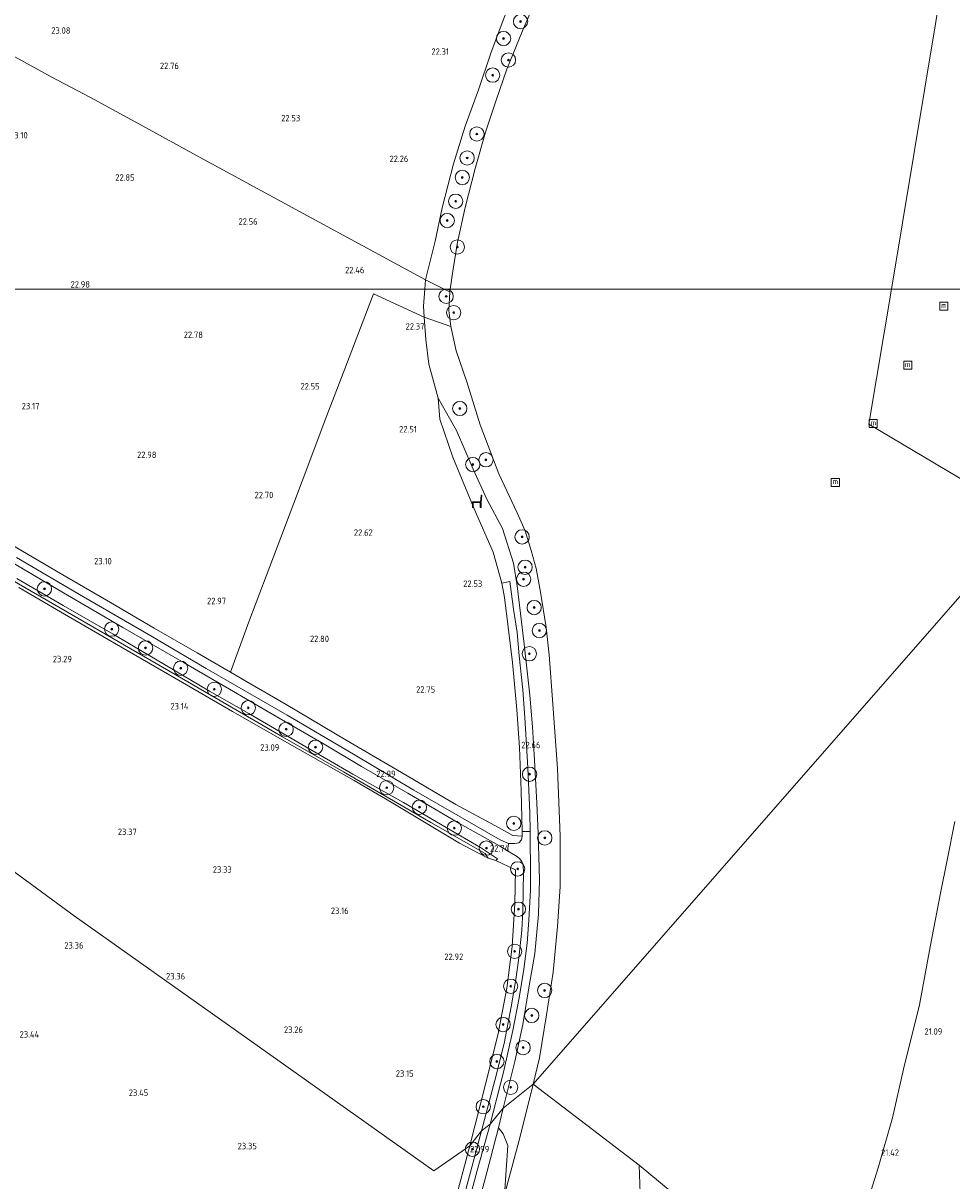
# Model space of a CAD drawing. Header units: metres. Extents: x 185049 to 189876, y 349292 to 352302.
# Tile 118 of 256: x 188527 to 188787, y 349751 to 350074. Entities that reach past the tile are written whole.
import ezdxf
from ezdxf.enums import TextEntityAlignment as Align

# ---------------------------------------------------------------- set-up
doc = ezdxf.new("R2010")
doc.units = ezdxf.units.M
for name, color, linetype, lineweight in [('B-WE-GR-BOOM-S', 90, 'Continuous', 25), ('B-WE-GR-BOOMTEELT-GV', 110, 'Continuous', 13), ('B-WE-GR-BOUWLAND_AKKERBOUW-GV', 80, 'Continuous', 13), ('B-WE-GR-GRAS-GV', 60, 'Continuous', 13), ('B-WE-GW-TALUD_KRUIN-G', 90, 'Continuous', 18), ('B-WE-IE-MEUBILAIR_WATERWEGMEUBILAIR-S', 150, 'Continuous', 25), ('B-WE-IE-MEUBILAIR_WEGMEUBILAIR-S', 7, 'Continuous', 25), ('B-WE-IE-TERREINAFSCHEIDING_KUNSTMATIG_HEKWERK-G', 20, 'IE-TERREINAFSCHEIDING-KUNSTMATIG', 18), ('B-WE-OG-TERREIN_GROEN-GV', 7, 'Continuous', 18), ('B-WE-OG-WATER_GREPPEL-G', 160, 'Continuous', 18), ('B-WE-OG-WATER_HAVEN-GV', 170, 'Continuous', 18), ('B-WE-OG-WATER_POEL-GV', 7, 'Continuous', 18), ('B-WE-OG-WATER_SLOOT-G', 120, 'Continuous', 18), ('B-WE-VH-VERHARDING_ASFALT-GV', 252, 'Continuous', 18), ('B-WE-VH-VERHARDING_HALFVERHARDING-GV', 252, 'Continuous', 18), ('X-XX-AL-HOOGTELABEL-S', 7, 'Continuous', 25)]:
    doc.layers.add(name, color=color, linetype=linetype, lineweight=lineweight)
doc.styles.add('NLCS-ISO', font='NLCS-ISO.ttf')
doc.styles.add('NLCS-ISO-ANNOTATIVE-T18', font='NLCS-ISO.ttf', dxfattribs={"height": 1.8})
doc.linetypes.add('IE-TERREINAFSCHEIDING-KUNSTMATIG', pattern='A,4,[82,NLCS.SHX,S=0.75,R=90,X=0,Y=0],4,-2', length=10)

# ---------------------------------------------------------------- blocks, each defined once
blk = doc.blocks.new('SAL-HOOGTELABEL-SO')
at = {"color": 0, "linetype": 'ByBlock', "lineweight": -2, "style": 'NLCS-ISO-ANNOTATIVE-T18'}
blk.add_attdef('HOOGTE', text='', height=1.8, dxfattribs=at).set_placement((2.79, 0), align=Align.RIGHT)
blk = doc.blocks.new('SIE-WEG_ZITBANK-SO')
at = {"color": 0, "linetype": 'ByBlock', "lineweight": 18}
blk.add_lwpolyline([(-0.91, -1.63), (-0.91, -0.2), (1.09, -0.2), (1.09, -1.63), (1.29, -1.63), (1.29, -0.21), (1.54, 1.78), (1.33, 1.78), (1.11, 0), (-1.11, 0), (-1.11, -1.63)], close=True, dxfattribs=at)
blk = doc.blocks.new('SGR-BOOM_01-SO')
at = {"linetype": 'ByBlock', "lineweight": 18}
h = blk.add_hatch(color=0, dxfattribs=at)
h.dxf.hatch_style = 1
edge = h.paths.add_edge_path()
edge.add_arc((0, 0), 0.25, 0, 360)
at = {"color": 0, "linetype": 'ByBlock', "lineweight": 18}
for radius in [2, 0.25]:
    blk.add_circle((0, 0), radius, dxfattribs=at)
blk = doc.blocks.new('SIE-WATER_MEERPAAL-SO')
at = {"color": 0, "linetype": 'ByBlock', "lineweight": 18}
blk.add_lwpolyline([(-1.12, -1.12), (1.12, -1.12), (1.12, 1.12), (-1.12, 1.12)], close=True, dxfattribs=at)
at = {"color": 0, "linetype": 'ByBlock', "lineweight": 18, "style": 'NLCS-ISO'}
blk.add_text('m', height=1.5, dxfattribs=at).set_placement((0, 0.28), align=Align.MIDDLE_CENTER)

msp = doc.modelspace()

# ---------------------------------------------------------------- linework, layer by layer
at = {"layer": 'B-WE-GR-BOOMTEELT-GV'}
msp.add_polyline3d([(188666.606, 349848.579, 22.781), (188666.601, 349847.257, 22.758), (188663.921, 349847.446, 22.758), (188660.108, 349849.61, 22.758), (188648.079, 349856.181, 22.792), (188631.312, 349866.049, 22.904), (188617.448, 349874.131, 23.054), (188600.655, 349884.017, 23.104), (188589.356, 349890.567, 23.146), (188585.076, 349893.087, 23.181), (188590.215, 349907.131, 22.935), (188598.134, 349927.937, 22.831), (188606.161, 349949.101, 22.692), (188611.584, 349963.518, 22.569), (188616.998, 349977.787, 22.5), (188625.006, 349998.676, 22.511), (188639.197, 349992.134, 22.3), (188639.666, 349985.95, 22.242), (188640.47, 349979.048, 22.265), (188643.097, 349969.566, 22.365), (188643.526, 349963.712, 22.36), (188647.183, 349953.056, 22.315), (188653.178, 349938.678, 22.405), (188658.422, 349926.535, 22.481), (188660.864, 349917.878, 22.481), (188661.611, 349913.957, 22.492), (188662.679, 349905.686, 22.534), (188663.874, 349895.786, 22.546), (188665.038, 349882.627, 22.677), (188665.808, 349872.079, 22.7), (188666.302, 349859.922, 22.75)], close=True, dxfattribs=at)
at = {"layer": 'B-WE-GR-BOUWLAND_AKKERBOUW-GV'}
for points in [[(188525.975, 349916.681, 23.443), (188539.867, 349908.659, 23.412), (188554.497, 349900.126, 23.35), (188569.935, 349891.187, 23.216), (188585.688, 349882.072, 23.162), (188602.301, 349872.635, 23.108), (188619.613, 349862.801, 22.985), (188630.024, 349856.748, 22.923), (188649.047, 349845.353, 22.819), (188654.198, 349842.646, 22.642), (188657.103, 349841.195, 22.658), (188659.205, 349840.466, 22.584), (188664.676, 349837.941, 22.846), (188664.488, 349828.477, 22.977), (188663.797, 349816.529, 23.023), (188662.325, 349804.915, 23.119), (188659.807, 349791.789, 23.223), (188656.309, 349778.058, 23.25), (188651.991, 349760.903, 23.304), (188641.877, 349753.897, 23.158), (188584.507, 349794.537, 23.285), (188541.501, 349825.112, 23.47), (188475.049, 349873.701, 23.693)], [(188475.049, 349873.701, 23.693), (188541.501, 349825.112, 23.47), (188584.507, 349794.537, 23.285), (188641.877, 349753.897, 23.158), (188651.991, 349760.903, 23.304), (188647.6, 349744.518, 23.178), (188643.023, 349728.124, 23.333), (188637.744, 349709.339, 23.44), (188634.31, 349696.881, 23.484), (188630.117, 349681.821, 23.514), (188626.521, 349671.367, 23.677), (188622.544, 349660.751, 23.686), (188618.754, 349650.623, 23.634), (188617.666, 349647.898, 23.638), (188615.316, 349648.577, 23.51), (188600.113, 349656.665, 23.54), (188571.236, 349673.311, 23.734), (188541.198, 349690.505, 23.853), (188510.926, 349707.924, 23.927)]]:
    msp.add_polyline3d(points, dxfattribs=at)
at = {"layer": 'B-WE-GR-GRAS-GV'}
for points in [[(188646.4685, 350000, 20.841), (188644.7788, 350000, 21.1808), (188639.577, 350002.556, 22.3), (188642.31, 350013.425, 22.188), (188644.254, 350022.648, 22.192), (188647.421, 350035.005, 22.227), (188650.634, 350045.493, 22.169), (188654.345, 350055.644, 22.153), (188657.804, 350065.889, 22.153), (188661.547, 350075.807, 22.223), (188665.055, 350084.294, 22.23), (188670.601, 350081.234, 20.841), (188666.666, 350072.066, 20.841), (188662.27, 350061.417, 20.841), (188659.317, 350052.777, 20.841), (188656.346, 350043.84, 20.841), (188653.395, 350033.666, 20.841), (188650.643, 350022.801, 20.841), (188648.48, 350013.113, 20.841), (188647.178, 350004.98, 20.841)], [(188639.3623, 350000, 22.2825), (188438.4435, 350000, 24.1925), (188444.936, 350006.746, 24.17), (188458.848, 350020.711, 24.151), (188474.537, 350037.167, 24.072), (188482.762, 350045.762, 24.058), (188500.892, 350064.634, 24.132), (188505.563, 350069.702, 24.062), (188509.453, 350073.371, 23.939), (188523.904, 350065.407, 23.335), (188535.069, 350059.282, 23.085), (188545.971, 350053.441, 23.112), (188560.517, 350045.551, 22.904), (188574.606, 350037.891, 22.854), (188585.166, 350032.062, 22.684), (188607.682, 350019.896, 22.496), (188622.032, 350012.086, 22.415), (188639.577, 350002.556, 22.3)], [(188644.7788, 350000, 21.1808), (188639.3623, 350000, 22.2825), (188639.577, 350002.556, 22.3)], [(188639.3623, 350000, 22.2825), (188638.962, 349995.234, 22.25), (188639.197, 349992.134, 22.3), (188625.006, 349998.676, 22.511), (188616.998, 349977.787, 22.5), (188611.584, 349963.518, 22.569), (188606.161, 349949.101, 22.692), (188598.134, 349927.937, 22.831), (188590.215, 349907.131, 22.935), (188585.076, 349893.087, 23.181), (188575.806, 349898.483, 23.169), (188563.764, 349905.377, 23.189), (188551.612, 349912.544, 23.269), (188536.512, 349921.273, 23.281), (188515.43, 349933.611, 23.281), (188494.033, 349946.007, 23.489), (188473.125, 349958.172, 23.831), (188457.934, 349966.992, 23.978), (188442.095, 349976.195, 23.997), (188424.987, 349986.106, 24.266), (188433.692, 349995.063, 24.209), (188438.4435, 350000, 24.1925)], [(188646.058, 349994.032, 20.841), (188646.646, 349989.572, 20.841), (188639.197, 349992.134, 22.3), (188638.962, 349995.234, 22.25), (188639.3623, 350000, 22.2825), (188644.7788, 350000, 21.1808), (188646.358, 349999.224, 20.841)], [(188646.4685, 350000, 20.841), (188646.358, 349999.224, 20.841), (188644.7788, 350000, 21.1808)], [(188669.636, 349778.057, 20.841), (188661.264, 349771.378, 22.965), (188664.476, 349784.442, 22.958), (188666.782, 349794.764, 22.927), (188668.503, 349805.521, 22.877), (188670.072, 349814.587, 22.838), (188671.152, 349825.556, 22.688), (188671.377, 349835.07, 22.623), (188671.005, 349848.009, 22.681), (188670.701, 349856.517, 22.692), (188670.034, 349868.5, 22.669), (188669.447, 349877.81, 22.638), (188668.691, 349886.704, 22.561), (188667.147, 349900.938, 22.465), (188666.126, 349909.434, 22.465), (188665.194, 349917.181, 22.438), (188664.139, 349923.522, 22.373), (188661.047, 349933.191, 22.246), (188656.674, 349941.349, 22.257), (188652.837, 349949.722, 22.261), (188648.187, 349960.497, 22.196), (188643.097, 349969.566, 22.365), (188640.47, 349979.048, 22.265), (188639.666, 349985.95, 22.242), (188639.197, 349992.134, 22.3), (188646.646, 349989.572, 20.841), (188648.173, 349982.769, 20.841), (188651.093, 349974.128, 20.841), (188654.871, 349962.146, 20.841), (188660.085, 349948.426, 20.841), (188665.125, 349937.517, 20.841), (188667.366, 349932.496, 20.841), (188669.042, 349927.068, 20.841), (188670.435, 349922.06, 20.841), (188671.657, 349915.387, 20.841), (188673.263, 349905.546, 20.841), (188674.075, 349897.873, 20.841), (188675.172, 349884.104, 20.841), (188676.387, 349866.202, 20.841), (188677.158, 349847.294, 20.841), (188677.143, 349833.235, 20.841), (188676.403, 349822.13, 20.841), (188675.223, 349809.343, 20.841), (188673.37, 349797.425, 20.841), (188671.407, 349785.405, 20.841)], [(188664.139, 349923.522, 22.373), (188665.194, 349917.181, 22.438), (188666.126, 349909.434, 22.465), (188667.147, 349900.938, 22.465), (188668.691, 349886.704, 22.561), (188669.447, 349877.81, 22.638), (188670.034, 349868.5, 22.669), (188670.701, 349856.517, 22.692), (188671.005, 349848.009, 22.681), (188671.377, 349835.07, 22.623), (188671.152, 349825.556, 22.688), (188670.072, 349814.587, 22.838), (188668.503, 349805.521, 22.877), (188666.782, 349794.764, 22.927), (188664.476, 349784.442, 22.958), (188661.264, 349771.378, 22.965), (188657.629, 349766.879, 23.069), (188661.374, 349781.423, 23.112), (188663.934, 349793.041, 23.119), (188665.703, 349802.164, 23.042), (188667.056, 349810.143, 22.958), (188667.95, 349817.458, 22.858), (188668.395, 349823.883, 22.858), (188668.867, 349832.35, 22.735), (188668.892, 349838.512, 22.75), (188668.779, 349845.874, 22.742), (188668.77, 349847.162, 22.723), (188668.76, 349848.614, 22.781), (188668.724, 349853.938, 22.688), (188668.18, 349866.412, 22.715), (188667.338, 349880.422, 22.642), (188666.764, 349888.113, 22.608), (188665.764, 349897.665, 22.515), (188665.171, 349904.145, 22.5), (188664.144, 349910.699, 22.461), (188663.155, 349918.371, 22.434), (188660.864, 349917.878, 22.481), (188658.422, 349926.535, 22.481), (188653.178, 349938.678, 22.405), (188647.183, 349953.056, 22.315), (188643.526, 349963.712, 22.36), (188643.097, 349969.566, 22.365), (188648.187, 349960.497, 22.196), (188652.837, 349949.722, 22.261), (188656.674, 349941.349, 22.257), (188661.047, 349933.191, 22.246)], [(188665.983, 349763.473, 20.841), (188661.627, 349747.23, 20.841), (188662.6, 349760.981, 21.458), (188661.287, 349764.213, 22.13), (188659.918, 349765.881, 22.846), (188661.264, 349771.378, 22.965), (188669.636, 349778.057, 20.841)]]:
    msp.add_polyline3d(points, close=True, dxfattribs=at)
for points in [[(188661.547, 350075.807, 22.223), (188657.804, 350065.889, 22.153), (188654.345, 350055.644, 22.153), (188650.634, 350045.493, 22.169), (188647.421, 350035.005, 22.227), (188644.254, 350022.648, 22.192), (188642.31, 350013.425, 22.188), (188639.577, 350002.556, 22.3), (188622.032, 350012.086, 22.415), (188607.682, 350019.896, 22.496), (188585.166, 350032.062, 22.684), (188574.606, 350037.891, 22.854), (188560.517, 350045.551, 22.904), (188545.971, 350053.441, 23.112), (188535.069, 350059.282, 23.085), (188523.904, 350065.407, 23.335)], [(188515.43, 349933.611, 23.281), (188536.512, 349921.273, 23.281), (188551.612, 349912.544, 23.269), (188563.764, 349905.377, 23.189), (188575.806, 349898.483, 23.169), (188585.076, 349893.087, 23.181), (188589.356, 349890.567, 23.146), (188600.655, 349884.017, 23.104), (188617.448, 349874.131, 23.054), (188631.312, 349866.049, 22.904), (188648.079, 349856.181, 22.792), (188660.108, 349849.61, 22.758), (188663.921, 349847.446, 22.758), (188666.601, 349847.257, 22.758), (188666.418, 349846.255, 22.758), (188665.604, 349845.464, 22.804), (188664.486, 349845.222, 22.792), (188662.736, 349845.247, 22.827), (188660.399, 349846.323, 22.8), (188636.331, 349860.173, 22.935), (188619.461, 349870.181, 23.062), (188600.94, 349881.034, 23.131), (188578.32, 349894.085, 23.243), (188562.85, 349903.184, 23.262), (188544.085, 349914.089, 23.389), (188525.334, 349925.077, 23.439)], [(188520.573, 349925.738, 23.408), (188538.458, 349915.262, 23.396), (188555.045, 349905.587, 23.362), (188572.157, 349895.697, 23.254), (188585.967, 349887.647, 23.239), (188598.706, 349880.276, 23.15), (188611.258, 349872.953, 23.092), (188621.73, 349866.761, 23), (188634.601, 349859.301, 22.942), (188648.871, 349850.911, 22.869), (188660.219, 349844.626, 22.796), (188662.508, 349843.225, 22.781), (188664.951, 349841.73, 22.777), (188665.777, 349841.045, 22.754), (188666.484, 349840.252, 22.723), (188666.799, 349839.156, 22.704), (188666.921, 349837.242, 22.696), (188666.772, 349826.554, 22.854), (188666.502, 349821, 22.915), (188665.614, 349813.319, 22.981), (188664.777, 349807.293, 22.981), (188663.522, 349799.677, 23.027), (188661.521, 349789.451, 23.1), (188658.967, 349779.12, 23.104), (188655.18, 349765.063, 23.096), (188651.991, 349760.903, 23.304), (188656.309, 349778.058, 23.25), (188659.807, 349791.789, 23.223), (188662.325, 349804.915, 23.119), (188663.797, 349816.529, 23.023), (188664.488, 349828.477, 22.977), (188664.676, 349837.941, 22.846), (188659.205, 349840.466, 22.584), (188659.635, 349840.946, 22.596), (188654.95, 349844.176, 22.761), (188645.304, 349849.711, 22.869), (188633.391, 349856.687, 22.969), (188619.293, 349864.586, 23.012), (188605.058, 349872.848, 23.031), (188590.228, 349881.501, 23.192), (188579.288, 349887.797, 23.212), (188566.701, 349895.193, 23.223), (188552.326, 349903.647, 23.308), (188538.427, 349911.723, 23.435), (188525.472, 349919.223, 23.416)], [(188525.472, 349919.223, 23.416), (188538.427, 349911.723, 23.435), (188552.326, 349903.647, 23.308), (188566.701, 349895.193, 23.223), (188579.288, 349887.797, 23.212), (188590.228, 349881.501, 23.192), (188605.058, 349872.848, 23.031), (188619.293, 349864.586, 23.012), (188633.391, 349856.687, 22.969), (188645.304, 349849.711, 22.869), (188654.95, 349844.176, 22.761), (188659.635, 349840.946, 22.596), (188659.205, 349840.466, 22.584), (188657.103, 349841.195, 22.658), (188656.214, 349842.441, 22.411), (188641.092, 349851.154, 22.461), (188616.703, 349865.269, 22.6), (188599.674, 349875.048, 22.731), (188574.921, 349889.323, 22.804), (188553.715, 349901.65, 22.996), (188524.137, 349918.737, 23.046)], [(188524.137, 349918.737, 23.046), (188553.715, 349901.65, 22.996), (188574.921, 349889.323, 22.804), (188599.674, 349875.048, 22.731), (188616.703, 349865.269, 22.6), (188641.092, 349851.154, 22.461), (188656.214, 349842.441, 22.411), (188657.103, 349841.195, 22.658), (188654.198, 349842.646, 22.642), (188649.047, 349845.353, 22.819), (188630.024, 349856.748, 22.923), (188619.613, 349862.801, 22.985), (188602.301, 349872.635, 23.108), (188585.688, 349882.072, 23.162), (188569.935, 349891.187, 23.216), (188554.497, 349900.126, 23.35), (188539.867, 349908.659, 23.412), (188525.975, 349916.681, 23.443)], [(188650.017, 349739.019, 23.088), (188653.974, 349754.007, 23.027), (188657.629, 349766.879, 23.069), (188661.264, 349771.378, 22.965), (188659.918, 349765.881, 22.846), (188656.82, 349753.835, 22.907), (188652.978, 349739.469, 22.954)], [(188647.6, 349744.518, 23.178), (188651.991, 349760.903, 23.304), (188655.18, 349765.063, 23.096), (188652.484, 349754.908, 23.092), (188649.565, 349743.851, 23.096)]]:
    msp.add_polyline3d(points, dxfattribs=at)
at = {"layer": 'B-WE-GW-TALUD_KRUIN-G'}
for points in [[(188710.893, 350166.732, 22.159), (188702.551, 350152.951, 21.957), (188695.114, 350140.611, 21.988), (188686.58, 350126.157, 22.049), (188678.705, 350112.946, 22.038), (188673.351, 350101.899, 22.084), (188669.077, 350092.191, 22.084), (188665.055, 350084.294, 22.23), (188661.547, 350075.807, 22.223), (188657.804, 350065.889, 22.153), (188654.345, 350055.644, 22.153), (188650.634, 350045.493, 22.169), (188647.421, 350035.005, 22.227), (188644.254, 350022.648, 22.192), (188642.31, 350013.425, 22.188), (188639.577, 350002.556, 22.3), (188639.3623, 350000, 22.2825)], [(188639.3623, 350000, 22.2825), (188638.962, 349995.234, 22.25), (188639.197, 349992.134, 22.3)], [(188639.197, 349992.134, 22.3), (188639.666, 349985.95, 22.242), (188640.47, 349979.048, 22.265), (188643.097, 349969.566, 22.365), (188648.187, 349960.497, 22.196), (188652.837, 349949.722, 22.261), (188656.674, 349941.349, 22.257), (188661.047, 349933.191, 22.246), (188664.139, 349923.522, 22.373), (188665.194, 349917.181, 22.438), (188666.126, 349909.434, 22.465), (188667.147, 349900.938, 22.465), (188668.691, 349886.704, 22.561), (188669.447, 349877.81, 22.638), (188670.034, 349868.5, 22.669), (188670.701, 349856.517, 22.692), (188671.005, 349848.009, 22.681), (188671.377, 349835.07, 22.623), (188671.152, 349825.556, 22.688), (188670.072, 349814.587, 22.838), (188668.503, 349805.521, 22.877), (188666.782, 349794.764, 22.927), (188664.476, 349784.442, 22.958), (188661.264, 349771.378, 22.965)], [(188661.264, 349771.378, 22.965), (188659.918, 349765.881, 22.846), (188656.82, 349753.835, 22.907), (188652.978, 349739.469, 22.954), (188649.122, 349724.038, 22.984), (188645.683, 349711.458, 23.131), (188642.104, 349697.531, 23.238), (188637.862, 349683.854, 23.251), (188634.176, 349672.744, 23.316), (188628.684, 349658.917, 23.436), (188621.541, 349640.985, 23.522), (188614.106, 349621.548, 23.608), (188608.571, 349608.877, 23.673), (188602.991, 349595.08, 23.733), (188596.878, 349578.247, 23.651), (188591.703, 349564.262, 23.496), (188585.772, 349548.473, 23.453), (188580.044, 349532.22, 23.38), (188576.455, 349522.722, 23.333), (188573.74, 349517.457, 23.303), (188569.551, 349508.907, 23.268), (188560.679, 349493.508, 23.247), (188555.718, 349484.262, 23.2)]]:
    msp.add_polyline3d(points, dxfattribs=at)
at = {"layer": 'B-WE-IE-TERREINAFSCHEIDING_KUNSTMATIG_HEKWERK-G'}
for points in [[(188509.453, 350073.371, 23.939), (188523.904, 350065.407, 23.335), (188535.069, 350059.282, 23.085), (188545.971, 350053.441, 23.112), (188560.517, 350045.551, 22.904), (188574.606, 350037.891, 22.854), (188585.166, 350032.062, 22.684), (188607.682, 350019.896, 22.496), (188622.032, 350012.086, 22.415), (188639.577, 350002.556, 22.3)], [(188639.577, 350002.556, 22.3), (188644.7788, 350000, 21.1808)], [(188666.601, 349847.257, 22.758), (188663.921, 349847.446, 22.758), (188660.108, 349849.61, 22.758), (188648.079, 349856.181, 22.792), (188631.312, 349866.049, 22.904), (188617.448, 349874.131, 23.054), (188600.655, 349884.017, 23.104), (188589.356, 349890.567, 23.146), (188585.076, 349893.087, 23.181), (188575.806, 349898.483, 23.169), (188563.764, 349905.377, 23.189), (188551.612, 349912.544, 23.269), (188536.512, 349921.273, 23.281), (188515.43, 349933.611, 23.281), (188494.033, 349946.007, 23.489), (188473.125, 349958.172, 23.831), (188457.934, 349966.992, 23.978), (188442.095, 349976.195, 23.997), (188424.987, 349986.106, 24.266), (188433.692, 349995.063, 24.209), (188438.4435, 350000, 24.1925)], [(188644.7788, 350000, 21.1808), (188646.358, 349999.224, 20.841)], [(188646.646, 349989.572, 20.841), (188639.197, 349992.134, 22.3), (188625.006, 349998.676, 22.511), (188616.998, 349977.787, 22.5), (188611.584, 349963.518, 22.569), (188606.161, 349949.101, 22.692), (188598.134, 349927.937, 22.831), (188590.215, 349907.131, 22.935), (188585.076, 349893.087, 23.181)], [(188651.991, 349760.903, 23.304), (188656.309, 349778.058, 23.25), (188659.807, 349791.789, 23.223), (188662.325, 349804.915, 23.119), (188663.797, 349816.529, 23.023), (188664.488, 349828.477, 22.977), (188664.676, 349837.941, 22.846)], [(188651.991, 349760.903, 23.304), (188647.6, 349744.518, 23.178), (188643.023, 349728.124, 23.333), (188637.744, 349709.339, 23.44), (188634.31, 349696.881, 23.484), (188630.117, 349681.821, 23.514), (188626.521, 349671.367, 23.677), (188622.544, 349660.751, 23.686), (188618.754, 349650.623, 23.634), (188617.666, 349647.898, 23.638), (188613.278, 349636.904, 23.656), (188607.606, 349623.121, 23.677), (188602.567, 349610.418, 23.716), (188596.899, 349595.787, 23.75), (188592.854, 349585.95, 23.78), (188587.336, 349571.357, 23.776), (188582.041, 349557.031, 23.69), (188578.516, 349547.042, 23.608), (188574.768, 349536.192, 23.587), (188571.415, 349527.314, 23.591), (188566.711, 349516.863, 23.522), (188559.811, 349504.219, 23.527), (188549.944, 349486.774, 23.367)]]:
    msp.add_polyline3d(points, dxfattribs=at)
at = {"layer": 'B-WE-OG-TERREIN_GROEN-GV'}
for points in [[(188761.668, 349741.06, 20.814), (188765.991, 349754.753, 20.814), (188769.953, 349768.707, 20.811), (188773.081, 349782.295, 20.811), (188777.476, 349800.252, 20.811), (188780.52, 349816.401, 20.811), (188783.42, 349831.424, 20.811), (188785.251, 349840.608, 20.811), (188787.378, 349851.438, 20.811)], [(188652.978, 349739.469, 22.954), (188656.82, 349753.835, 22.907), (188659.918, 349765.881, 22.846), (188661.287, 349764.213, 22.13), (188662.6, 349760.981, 21.458), (188661.627, 349747.23, 20.841)]]:
    msp.add_polyline3d(points, dxfattribs=at)
at = {"layer": 'B-WE-OG-WATER_GREPPEL-G'}
msp.add_polyline3d([(188656.214, 349842.441, 22.411), (188641.092, 349851.154, 22.461), (188616.703, 349865.269, 22.6), (188599.674, 349875.048, 22.731), (188574.921, 349889.323, 22.804), (188553.715, 349901.65, 22.996), (188524.137, 349918.737, 23.046), (188501.252, 349932.005, 23.127), (188476.145, 349946.65, 23.466), (188451.17, 349961.478, 23.539), (188426.713, 349975.778, 23.862)], dxfattribs=at)
at = {"layer": 'B-WE-OG-WATER_HAVEN-GV'}
for points in [[(188871.9982, 350000, 20.806), (188769.6581, 350000, 20.8104), (188791.3946, 350130.7955, 20.8255), (188906.831, 350079.324, 20.805), (188902.892, 350072.867, 20.806), (188899.33, 350066.479, 20.806), (188896.409, 350062.134, 20.806), (188893.282, 350057.889, 20.806), (188890.58, 350054.781, 20.806), (188887.132, 350051.283, 20.806), (188883.687, 350047.765, 20.806), (188878.192, 350042.244, 20.806), (188872.601, 350036.633, 20.806), (188868.281, 350032.078, 20.806), (188864.842, 350028.388, 20.806), (188863.882, 350027.141, 20.806), (188863.226, 350025.359, 20.806), (188862.79, 350023.01, 20.806), (188863.096, 350020.483, 20.806), (188864.127, 350017.653, 20.806), (188868.648, 350007.418, 20.806)], [(188896.232, 349942.607, 20.806), (188867.486, 349896.974, 20.806), (188833.904, 349918.26, 20.806), (188809.881, 349934.678, 20.806), (188763.3974, 349962.3276, 20.806), (188769.6581, 350000, 20.8104), (188871.9982, 350000, 20.806), (188873.713, 349996.203, 20.806), (188872.823, 349995.715, 20.806)]]:
    msp.add_polyline3d(points, close=True, dxfattribs=at)
at = {"layer": 'B-WE-OG-WATER_POEL-GV'}
for points in [[(188769.6581, 350000, 20.8104), (188646.4685, 350000, 20.841), (188647.178, 350004.98, 20.841), (188648.48, 350013.113, 20.841), (188650.643, 350022.801, 20.841), (188653.395, 350033.666, 20.841), (188656.346, 350043.84, 20.841), (188659.317, 350052.777, 20.841), (188662.27, 350061.417, 20.841), (188666.666, 350072.066, 20.841), (188670.601, 350081.234, 20.841), (188672.555, 350086.082, 20.841), (188676.037, 350093.863, 20.841), (188679.024, 350099.706, 20.841), (188682.721, 350106.219, 20.841), (188689.161, 350118.475, 20.841), (188694.84, 350128.776, 20.841), (188698.527, 350135.47, 20.841), (188703.034, 350143.518, 20.841), (188706.665, 350150.808, 20.841), (188709.88, 350156.533, 20.841), (188715.52, 350164.627, 20.839), (188791.3946, 350130.7955, 20.8255)], [(188708.932, 349621.06, 20.841), (188704.342, 349612.179, 20.841), (188699.223, 349755.465, 20.841), (188750.131, 349713.289, 20.841), (188744.884, 349701.203, 20.841), (188738.283, 349686.374, 20.841), (188732.111, 349670.051, 20.841), (188725.042, 349656.498, 20.841), (188718.767, 349643.21, 20.841), (188713.377, 349629.661, 20.841)]]:
    msp.add_polyline3d(points, close=True, dxfattribs=at)
for points in [[(188804.384, 349932.066, 20.803), (188669.636, 349778.057, 20.841), (188671.407, 349785.405, 20.841), (188673.37, 349797.425, 20.841), (188675.223, 349809.343, 20.841), (188676.403, 349822.13, 20.841), (188677.143, 349833.235, 20.841), (188677.158, 349847.294, 20.841), (188676.387, 349866.202, 20.841), (188675.172, 349884.104, 20.841), (188674.075, 349897.873, 20.841), (188673.263, 349905.546, 20.841), (188671.657, 349915.387, 20.841), (188670.435, 349922.06, 20.841), (188669.042, 349927.068, 20.841), (188667.366, 349932.496, 20.841), (188665.125, 349937.517, 20.841), (188660.085, 349948.426, 20.841), (188654.871, 349962.146, 20.841), (188651.093, 349974.128, 20.841), (188648.173, 349982.769, 20.841), (188646.646, 349989.572, 20.841), (188646.058, 349994.032, 20.841), (188646.358, 349999.224, 20.841), (188646.4685, 350000, 20.841), (188769.6581, 350000, 20.8104), (188763.3974, 349962.3276, 20.806), (188809.881, 349934.678, 20.806)], [(188750.131, 349713.289, 20.841), (188699.223, 349755.465, 20.841), (188669.636, 349778.057, 20.841), (188804.384, 349932.066, 20.803)], [(188787.378, 349851.438, 20.811), (188785.251, 349840.608, 20.811), (188783.42, 349831.424, 20.811), (188780.52, 349816.401, 20.811), (188777.476, 349800.252, 20.811), (188773.081, 349782.295, 20.811), (188769.953, 349768.707, 20.811), (188765.991, 349754.753, 20.814), (188761.668, 349741.06, 20.814)], [(188661.627, 349747.23, 20.841), (188665.983, 349763.473, 20.841), (188669.636, 349778.057, 20.841), (188699.223, 349755.465, 20.841), (188704.342, 349612.179, 20.841)]]:
    msp.add_polyline3d(points, dxfattribs=at)
at = {"layer": 'B-WE-OG-WATER_SLOOT-G'}
msp.add_polyline3d([(188525.975, 349916.681, 23.443), (188539.867, 349908.659, 23.412), (188554.497, 349900.126, 23.35), (188569.935, 349891.187, 23.216), (188585.688, 349882.072, 23.162), (188602.301, 349872.635, 23.108), (188619.613, 349862.801, 22.985), (188630.024, 349856.748, 22.923), (188649.047, 349845.353, 22.819), (188654.198, 349842.646, 22.642), (188657.103, 349841.195, 22.658), (188659.205, 349840.466, 22.584), (188659.635, 349840.946, 22.596), (188654.95, 349844.176, 22.761), (188645.304, 349849.711, 22.869), (188633.391, 349856.687, 22.969), (188619.293, 349864.586, 23.012), (188605.058, 349872.848, 23.031), (188590.228, 349881.501, 23.192), (188579.288, 349887.797, 23.212), (188566.701, 349895.193, 23.223), (188552.326, 349903.647, 23.308), (188538.427, 349911.723, 23.435), (188525.472, 349919.223, 23.416)], dxfattribs=at)
at = {"layer": 'B-WE-VH-VERHARDING_ASFALT-GV'}
msp.add_polyline3d([(188668.779, 349845.874, 22.742), (188668.892, 349838.512, 22.75), (188668.867, 349832.35, 22.735), (188668.395, 349823.883, 22.858), (188667.95, 349817.458, 22.858), (188667.056, 349810.143, 22.958), (188665.703, 349802.164, 23.042), (188663.934, 349793.041, 23.119), (188661.374, 349781.423, 23.112), (188657.629, 349766.879, 23.069), (188655.18, 349765.063, 23.096), (188658.967, 349779.12, 23.104), (188661.521, 349789.451, 23.1), (188663.522, 349799.677, 23.027), (188664.777, 349807.293, 22.981), (188665.614, 349813.319, 22.981), (188666.502, 349821, 22.915), (188666.772, 349826.554, 22.854), (188666.921, 349837.242, 22.696), (188666.799, 349839.156, 22.704), (188666.484, 349840.252, 22.723), (188665.777, 349841.045, 22.754), (188664.951, 349841.73, 22.777), (188662.508, 349843.225, 22.781), (188662.736, 349845.247, 22.827), (188664.486, 349845.222, 22.792), (188665.604, 349845.464, 22.804), (188666.418, 349846.255, 22.758), (188666.601, 349847.257, 22.758), (188666.606, 349848.579, 22.781), (188668.76, 349848.614, 22.781), (188668.77, 349847.162, 22.723)], close=True, dxfattribs=at)
msp.add_polyline3d([(188649.565, 349743.851, 23.096), (188652.484, 349754.908, 23.092), (188655.18, 349765.063, 23.096), (188657.629, 349766.879, 23.069), (188653.974, 349754.007, 23.027), (188650.017, 349739.019, 23.088)], dxfattribs=at)
at = {"layer": 'B-WE-VH-VERHARDING_HALFVERHARDING-GV'}
msp.add_polyline3d([(188525.334, 349925.077, 23.439), (188544.085, 349914.089, 23.389), (188562.85, 349903.184, 23.262), (188578.32, 349894.085, 23.243), (188600.94, 349881.034, 23.131), (188619.461, 349870.181, 23.062), (188636.331, 349860.173, 22.935), (188660.399, 349846.323, 22.8), (188662.736, 349845.247, 22.827), (188662.508, 349843.225, 22.781), (188660.219, 349844.626, 22.796), (188648.871, 349850.911, 22.869), (188634.601, 349859.301, 22.942), (188621.73, 349866.761, 23), (188611.258, 349872.953, 23.092), (188598.706, 349880.276, 23.15), (188585.967, 349887.647, 23.239), (188572.157, 349895.697, 23.254), (188555.045, 349905.587, 23.362), (188538.458, 349915.262, 23.396), (188520.573, 349925.738, 23.408)], dxfattribs=at)
msp.add_polyline3d([(188668.76, 349848.614, 22.781), (188666.606, 349848.579, 22.781), (188666.302, 349859.922, 22.75), (188665.808, 349872.079, 22.7), (188665.038, 349882.627, 22.677), (188663.874, 349895.786, 22.546), (188662.679, 349905.686, 22.534), (188661.611, 349913.957, 22.492), (188660.864, 349917.878, 22.481), (188663.155, 349918.371, 22.434), (188664.144, 349910.699, 22.461), (188665.171, 349904.145, 22.5), (188665.764, 349897.665, 22.515), (188666.764, 349888.113, 22.608), (188667.338, 349880.422, 22.642), (188668.18, 349866.412, 22.715), (188668.724, 349853.938, 22.688)], close=True, dxfattribs=at)

# ---------------------------------------------------------------- block references
at = {"layer": 'B-WE-GR-BOOM-S'}
for p in [(188666.118, 350074.689, 21.514), (188661.361, 350069.946, 21.684), (188662.727, 350063.936, 20.699), (188658.325, 350059.728, 21.989), (188653.914, 350043.287, 21.476), (188651.192, 350036.606, 22.211), (188649.843, 350031.181, 21.776), (188647.996, 350024.52, 21.487), (188645.63, 350019.143, 21.821), (188648.459, 350011.746, 20.919), (188645.335, 349997.981, 21.376), (188647.434, 349993.44, 20.752), (188649.153, 349966.676, 21.794), (188656.452, 349952.348, 21.476), (188652.776, 349951.036, 22.202), (188666.542, 349930.83, 21.203), (188667.373, 349922.381, 21.96), (188533.153, 349916.328, 23.484), (188666.97, 349919.018, 21.856), (188669.914, 349911.116, 21.491), (188551.937, 349905.095, 23.351), (188671.372, 349904.692, 21.461), (188561.388, 349899.843, 23.336), (188668.565, 349898.225, 22.216), (188571.213, 349894.191, 23.233), (188580.588, 349888.3, 23.188), (188590.083, 349883.141, 23.159), (188600.645, 349877.14, 23.129), (188608.861, 349872.135, 23.07), (188668.62, 349864.594, 22.591), (188628.739, 349860.834, 22.937), (188637.876, 349855.394, 22.878), (188647.614, 349849.557, 22.878), (188664.213, 349850.872, 22.75), (188672.877, 349846.809, 22.161), (188656.572, 349843.976, 22.73), (188665.308, 349838.162, 22.685), (188665.515, 349826.921, 22.671), (188664.459, 349815.15, 22.863), (188663.357, 349805.428, 22.996), (188672.832, 349804.239, 21.283), (188669.246, 349797.252, 22.238), (188661.23, 349794.726, 23.026), (188666.816, 349788.279, 22.469), (188659.504, 349784.397, 22.996), (188663.342, 349777.207, 22.677), (188655.69, 349771.791, 23.011), (188652.678, 349759.93, 23.114)]:
    msp.add_blockref('SGR-BOOM_01-SO', p, dxfattribs=at)
at = {"layer": 'B-WE-IE-MEUBILAIR_WATERWEGMEUBILAIR-S'}
for p in [(188784.335, 349995.216, 26.302), (188774.22, 349978.729, 26.325), (188764.617, 349962.452, 25.773), (188754.013, 349946.034, 25.773)]:
    msp.add_blockref('SIE-WATER_MEERPAAL-SO', p, dxfattribs=at)
at = {"layer": 'B-WE-IE-MEUBILAIR_WEGMEUBILAIR-S'}
msp.add_blockref('SIE-WEG_ZITBANK-SO', (188653.779, 349940.661, 22.265), dxfattribs=at)
at = {"layer": 'X-XX-AL-HOOGTELABEL-S'}
for p, values in [((188537.63, 350071.284, 23.081), {'HOOGTE': '23.08'}), ((188643.344, 350065.402, 22.307), {'HOOGTE': '22.31'}), ((188567.907, 350061.415, 22.758), {'HOOGTE': '22.76'}), ((188601.787, 350046.831, 22.534), {'HOOGTE': '22.53'}), ((188525.687, 350042.045, 23.104), {'HOOGTE': '23.10'}), ((188631.983, 350035.475, 22.261), {'HOOGTE': '22.26'}), ((188555.541, 350030.266, 22.854), {'HOOGTE': '22.85'}), ((188589.905, 350017.974, 22.557), {'HOOGTE': '22.56'}), ((188619.703, 350004.426, 22.457), {'HOOGTE': '22.46'}), ((188543.072, 350000.415, 22.977), {'HOOGTE': '22.98'}), ((188636.47, 349988.695, 22.373), {'HOOGTE': '22.37'}), ((188574.61, 349986.363, 22.777), {'HOOGTE': '22.78'}), ((188607.205, 349971.983, 22.554), {'HOOGTE': '22.55'}), ((188528.968, 349966.44, 23.166), {'HOOGTE': '23.17'}), ((188634.371, 349959.989, 22.507), {'HOOGTE': '22.51'}), ((188561.648, 349952.86, 22.977), {'HOOGTE': '22.98'}), ((188594.277, 349941.63, 22.7), {'HOOGTE': '22.70'}), ((188622.036, 349931.136, 22.619), {'HOOGTE': '22.62'}), ((188549.156, 349923.158, 23.104), {'HOOGTE': '23.10'}), ((188652.616, 349916.875, 22.531), {'HOOGTE': '22.53'}), ((188581.081, 349912.054, 22.973), {'HOOGTE': '22.97'}), ((188609.83, 349901.489, 22.796), {'HOOGTE': '22.80'}), ((188538.02, 349895.843, 23.293), {'HOOGTE': '23.29'}), ((188639.463, 349887.363, 22.746), {'HOOGTE': '22.75'}), ((188570.586, 349882.67, 23.135), {'HOOGTE': '23.14'}), ((188595.942, 349871.17, 23.089), {'HOOGTE': '23.09'}), ((188668.868, 349871.849, 22.661), {'HOOGTE': '22.66'}), ((188628.426, 349863.8, 22.989), {'HOOGTE': '22.99'}), ((188556.145, 349847.624, 23.366), {'HOOGTE': '23.37'}), ((188660.123, 349842.973, 22.742), {'HOOGTE': '22.74'}), ((188582.672, 349837.09, 23.331), {'HOOGTE': '23.33'}), ((188615.325, 349825.584, 23.162), {'HOOGTE': '23.16'}), ((188541.251, 349815.917, 23.355), {'HOOGTE': '23.36'}), ((188647.327, 349812.748, 22.919), {'HOOGTE': '22.92'}), ((188569.649, 349807.303, 23.358), {'HOOGTE': '23.36'}), ((188528.903, 349791.085, 23.437), {'HOOGTE': '23.44'}), ((188602.556, 349792.388, 23.258), {'HOOGTE': '23.26'}), ((188781.089, 349791.875, 21.094), {'HOOGTE': '21.09'}), ((188633.467, 349780.168, 23.146), {'HOOGTE': '23.15'}), ((188559.337, 349774.8, 23.446), {'HOOGTE': '23.45'}), ((188589.663, 349759.899, 23.347), {'HOOGTE': '23.35'}), ((188654.576, 349759.062, 22.99), {'HOOGTE': '22.99'}), ((188769.003, 349758.077, 21.416), {'HOOGTE': '21.42'})]:
    msp.add_blockref('SAL-HOOGTELABEL-SO', p, dxfattribs=at).add_auto_attribs(values)

doc.saveas('drawing.dxf')
